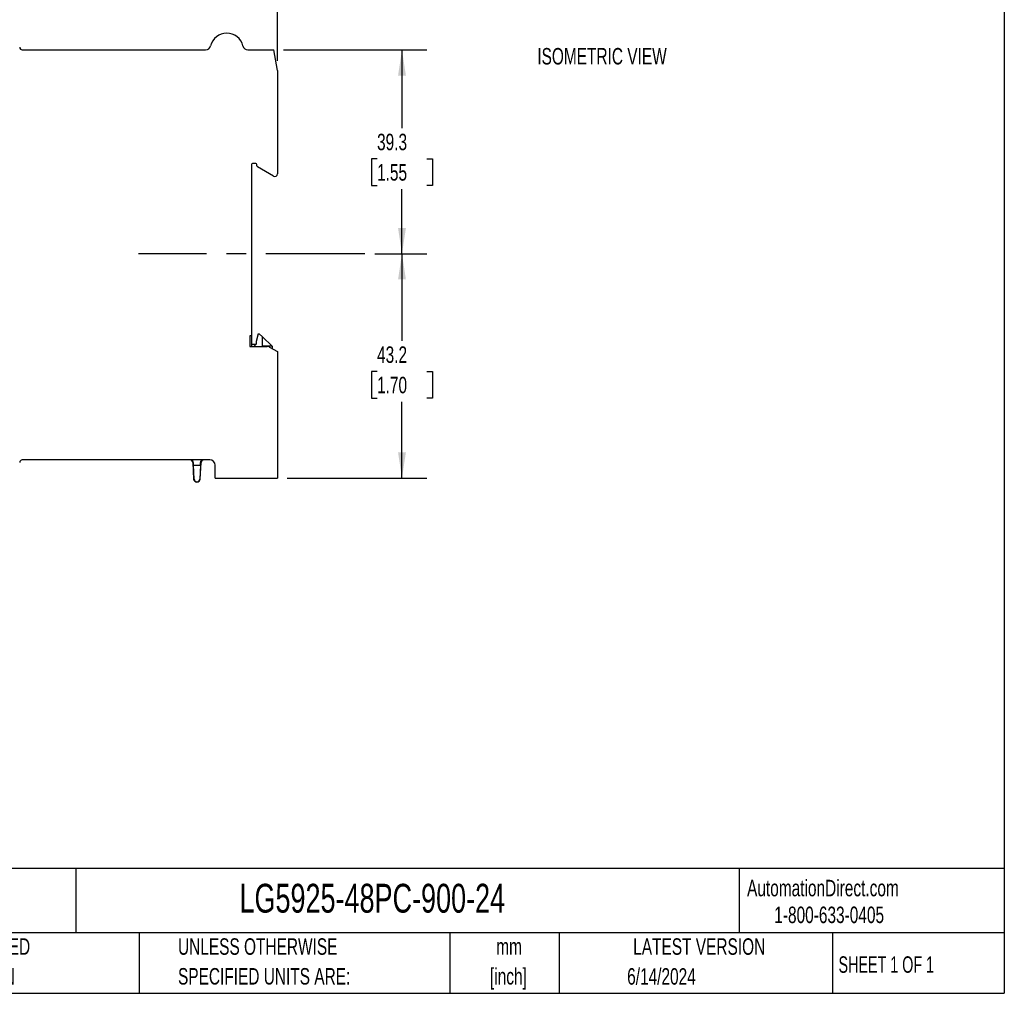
# Model space of a CAD drawing. Header units: millimetres. Extents: x 3 to 274, y 6 to 213.
# Tile 16 of 32: x 147 to 274, y 6 to 131. Entities that reach past the tile are written whole.
import ezdxf

# ---------------------------------------------------------------- set-up
doc = ezdxf.new("R2010")
doc.units = ezdxf.units.MM
doc.linetypes.add('CENTERX2', pattern=[20.32, 12.7, -2.54, 2.54, -2.54])
doc.layers.add('CENTER', color=40, linetype='CENTERX2')
doc.layers.add('DIMENSIONS', color=140, linetype='Continuous', lineweight=25)
doc.layers.add('TEXT', color=140, linetype='Continuous', lineweight=25)
doc.styles.add('SLDTEXTSTYLE0', font='TXT', dxfattribs={"width": 0.7})
doc.styles.add('SLDTEXTSTYLE1', font='TXT', dxfattribs={"width": 0.65})
doc.dimstyles.new('SLDDIMSTYLE1', dxfattribs={"dimtxt": 2.158008, "dimasz": 3.302, "dimexe": 0, "dimexo": 0.0625, "dimgap": 0.539502, "dimtad": 0, "dimtih": 1, "dimtoh": 1, "dimlfac": 1.5, "dimrnd": 1e-09, "dimzin": 12, "dimdsep": 46, "dimtxsty": 'SLDTEXTSTYLE0', "dimsah": 1, "dimcen": 0.09, "dimadec": 0, "dimazin": 3, "dimtfac": 1, "dimtofl": 0, "dimtmove": 0, "dimatfit": 3, "dimfxl": 1, "dimfrac": 2, "dimtolj": 1, "dimtzin": 12, "dimarcsym": 0})

# ---------------------------------------------------------------- blocks, each defined once
blk = doc.blocks.new('_D_3')
at = {"layer": 'DIMENSIONS', "transparency": 16777216}
for p, q in [((192.87, 101.28), (199.55, 101.28)), ((196.37, 101.28), (196.37, 90.09)), ((193.17, 86.18), (192.44, 86.18)), ((192.44, 86.18), (192.44, 82.75)), ((199.58, 86.18), (200.3, 86.18)), ((200.3, 86.18), (200.3, 82.75)), ((192.44, 82.75), (193.17, 82.75)), ((196.37, 72.47), (196.37, 82.27)), ((200.3, 82.75), (199.58, 82.75)), ((181.64, 72.47), (199.55, 72.47))]:
    blk.add_line(p, q, dxfattribs=at)
for points in [[(196.37, 101.28), (195.87, 97.98), (196.88, 97.98)], [(196.37, 72.47), (196.88, 75.77), (195.87, 75.77)]]:
    blk.add_solid(points, dxfattribs=at)
at = {"layer": 'DIMENSIONS', "transparency": 16777216, "char_height": 2.117, "attachment_point": 1, "style": 'SLDTEXTSTYLE0'}
for s, insert in [('43.2', (193.17, 89.39)), ('1.70', (193.17, 85.48))]:
    blk.add_mtext(s, dxfattribs=dict(at, insert=insert))
blk = doc.blocks.new('_D_4')
at = {"layer": 'DIMENSIONS', "transparency": 16777216}
for p, q in [((181.17, 127.47), (199.55, 127.47)), ((196.37, 127.47), (196.37, 117.41)), ((193.17, 113.49), (192.44, 113.49)), ((192.44, 113.49), (192.44, 110.06)), ((199.58, 113.49), (200.3, 113.49)), ((200.3, 113.49), (200.3, 110.06)), ((192.44, 110.06), (193.17, 110.06)), ((200.3, 110.06), (199.58, 110.06)), ((196.37, 101.28), (196.37, 109.58)), ((192.87, 101.28), (199.55, 101.28))]:
    blk.add_line(p, q, dxfattribs=at)
for points in [[(196.37, 127.47), (195.87, 124.17), (196.88, 124.17)], [(196.37, 101.28), (196.88, 104.58), (195.87, 104.58)]]:
    blk.add_solid(points, dxfattribs=at)
at = {"layer": 'DIMENSIONS', "transparency": 16777216, "char_height": 2.117, "attachment_point": 1, "style": 'SLDTEXTSTYLE0'}
for s, insert in [('39.3', (193.17, 116.7)), ('1.55', (193.17, 112.79))]:
    blk.add_mtext(s, dxfattribs=dict(at, insert=insert))
blk = doc.blocks.new('_D_5')
at = {"layer": 'DIMENSIONS', "transparency": 16777216}
for p, q in [((101.77, 127.33), (101.77, 151.48)), ((180.37, 126.07), (180.37, 151.48)), ((101.77, 148.3), (134.55, 148.3)), ((137.47, 148.3), (136.75, 148.3)), ((136.75, 148.3), (136.75, 144.87)), ((143.88, 148.3), (144.61, 148.3)), ((144.61, 148.3), (144.61, 144.87)), ((180.37, 148.3), (146.81, 148.3)), ((136.75, 144.87), (137.47, 144.87)), ((144.61, 144.87), (143.88, 144.87))]:
    blk.add_line(p, q, dxfattribs=at)
for points in [[(101.77, 148.3), (105.08, 147.79), (105.08, 148.81)], [(180.37, 148.3), (177.07, 148.81), (177.07, 147.79)]]:
    blk.add_solid(points, dxfattribs=at)
at = {"layer": 'DIMENSIONS', "transparency": 16777216, "char_height": 2.117, "attachment_point": 1, "style": 'SLDTEXTSTYLE0'}
for s, insert in [('117.9', (136.57, 151.51)), ('4.64', (137.47, 147.6))]:
    blk.add_mtext(s, dxfattribs=dict(at, insert=insert))

msp = doc.modelspace()

# ---------------------------------------------------------------- linework, layer by layer
for p, q in [((147.6067, 127.4712), (171.1539, 127.4712)), ((176.5928, 127.4712), (179.9032, 127.4712)), ((180.3734, 124.8045), (179.9032, 127.4712)), ((180.3734, 124.8045), (180.3734, 111.5345)), ((177.04, 112.7545), (177.04, 90.7212)), ((177.6067, 112.8879), (177.1734, 112.8879)), ((177.74, 112.5545), (177.74, 112.7545)), ((179.8734, 111.2459), (177.8067, 112.4391)), ((177.04, 90.7212), (176.84, 90.7212)), ((176.84, 90.7212), (176.84, 89.3879)), ((177.04, 90.7212), (177.04, 89.3879)), ((177.9067, 91.0045), (177.64, 90.0093)), ((177.64, 90.0093), (177.64, 89.6712)), ((177.9067, 91.0045), (178.0206, 91.0045)), ((178.44, 90.6066), (178.0206, 91.0045)), ((178.44, 89.3879), (178.44, 90.6066)), ((178.44, 90.6066), (179.7067, 89.4045)), ((176.84, 89.3879), (179.04, 89.3879)), ((177.04, 89.6712), (177.64, 89.6712)), ((177.64, 89.6712), (177.3567, 89.3879)), ((179.7067, 89.4045), (178.44, 89.4045)), ((179.3734, 89.2985), (180.3734, 88.7212)), ((179.7067, 89.4045), (179.7067, 89.1061)), ((180.3734, 88.7212), (180.3734, 72.4712)), ((171.7067, 74.8045), (147.6067, 74.8045)), ((169.564, 74.4886), (169.5055, 74.4886)), ((169.5055, 74.4886), (169.6176, 72.3496)), ((169.5798, 74.1379), (170.5003, 74.1379)), ((169.6734, 72.3525), (169.5798, 74.1379)), ((170.5003, 74.1379), (170.4067, 72.3525)), ((170.4625, 72.3496), (170.5746, 74.4886)), ((170.5746, 74.4886), (170.516, 74.4886)), ((172.3734, 72.4712), (172.3734, 74.1379)), ((169.6176, 72.3496), (169.6734, 72.3525)), ((170.4067, 72.3525), (170.4625, 72.3496)), ((172.3734, 72.4712), (180.3734, 72.4712))]:
    msp.add_line(p, q)
for centre, radius, start, end in [((173.8734, 127.4712), 2.1333, 13.774147, 166.225853), ((147.6067, 127.8045), 0.3333, 180, 270), ((171.1539, 128.1379), 0.6667, 270, 346.225853), ((176.5928, 128.1379), 0.6667, 193.774147, 270), ((177.1734, 112.7545), 0.1333, 90, 180), ((177.6067, 112.7545), 0.1333, 0, 90), ((177.8734, 112.5545), 0.1333, 180, 240), ((180.04, 111.5345), 0.3333, 240, 0), ((179.04, 88.7212), 0.6667, 60, 90), ((147.6067, 74.4712), 0.3333, 90, 180), ((171.7067, 74.1379), 0.6667, 0, 90), ((170.04, 72.3717), 0.423, 183, 357), ((170.04, 72.3717), 0.3672, 183, 357)]:
    msp.add_arc(centre, radius, start, end)
for centre, major_axis, ratio, start_param, end_param in [((169.1725, 74.4712), (-0.3334, 0), 0.99965638, 3.19393457, 4.71238898), ((170.9076, 74.4712), (-0.3334, 0), 0.99965638, 4.71238898, 6.23084339), ((169.5973, 74.1379), (-0.035, 0.6667), 0.02614999, 1.01534746, 1.56942492), ((170.4828, 74.1379), (0.035, 0.6667), 0.02614999, 4.71376038, 5.26783785)]:
    msp.add_ellipse(centre, major_axis=major_axis, ratio=ratio, start_param=start_param, end_param=end_param)
for points in [[(169.564, 74.4886), (169.5621, 74.5432), (169.5477, 74.5905), (169.5059, 74.6713), (169.4792, 74.7035), (169.4185, 74.7551), (169.3857, 74.7736), (169.3174, 74.7983), (169.2813, 74.8045), (169.2459, 74.8045)], [(170.516, 74.4886), (170.518, 74.5432), (170.5323, 74.5905), (170.5741, 74.6713), (170.6009, 74.7035), (170.6615, 74.7551), (170.6943, 74.7736), (170.7626, 74.7983), (170.7987, 74.8045), (170.8342, 74.8045)]]:
    msp.add_open_spline(points, degree=3, knots=[0, 0, 0, 0, 0.25, 0.25, 0.5, 0.5, 0.75, 0.75, 1, 1, 1, 1])
at = {"layer": 'CENTER'}
msp.add_line((191.5995, 101.2795), (162.5128, 101.2795), dxfattribs=at)
at = {"layer": 'TEXT'}
for p, q in [((273.7355, 212.9214), (273.7355, 6.3005)), ((273.7355, 22.3422), (2.5456, 22.3422)), ((154.4698, 22.3422), (154.4698, 14.0488)), ((239.6973, 22.3422), (239.6973, 14.0488)), ((273.7355, 14.0488), (2.5456, 14.0488)), ((162.6261, 14.0488), (162.6261, 6.3005)), ((202.5309, 14.0488), (202.5309, 6.3005)), ((216.5508, 14.0488), (216.5508, 6.3005)), ((251.6689, 14.0488), (251.6689, 6.3005)), ((2.5456, 6.3005), (273.7355, 6.3005))]:
    msp.add_line(p, q, dxfattribs=at)

# ---------------------------------------------------------------- texts
at = {"color": 179, "linetype": 'Continuous', "lineweight": 18, "char_height": 2.116667, "attachment_point": 1, "style": 'SLDTEXTSTYLE0'}
for s, insert in [('AutomationDirect.com', (240.695, 20.8765)), ('1-800-633-0405', (244.1916, 17.437))]:
    msp.add_mtext(s, dxfattribs=dict(at, insert=insert))
at = {"layer": 'DIMENSIONS', "insert": (213.7557, 127.7084), "char_height": 2.116667, "attachment_point": 1, "style": 'SLDTEXTSTYLE0'}
msp.add_mtext('ISOMETRIC VIEW', dxfattribs=at)
at = {"layer": 'TEXT'}
for s, insert, char_height, attachment_point, style in [('LG5925-48PC-900-24', (175.5018, 20.3644), 3.704167, 1, 'SLDTEXTSTYLE0'), ('METRIC UNITS USED', (128.4784, 13.364), 2.116667, 1, 'SLDTEXTSTYLE0'), ('UNLESS OTHERWISE', (167.6079, 13.364), 2.116667, 1, 'SLDTEXTSTYLE0'), ('mm', (210.1304, 13.3613), 2.11667, 2, 'SLDTEXTSTYLE0'), ('LATEST VERSION', (234.5521, 13.364), 2.116667, 2, 'SLDTEXTSTYLE0'), ('SHEET 1 OF 1', (252.4413, 11.0515), 2.116667, 1, 'SLDTEXTSTYLE1'), ('FOR PART DESIGN', (128.4784, 9.5418), 2.116667, 1, 'SLDTEXTSTYLE0'), ('SPECIFIED UNITS ARE:', (167.6079, 9.5418), 2.116667, 1, 'SLDTEXTSTYLE0'), ('[inch]', (210.0466, 9.5391), 2.11667, 2, 'SLDTEXTSTYLE0'), ('6/14/2024', (229.7015, 9.5275), 2.11667, 2, 'SLDTEXTSTYLE0')]:
    msp.add_mtext(s, dxfattribs=dict(at, insert=insert, char_height=char_height, attachment_point=attachment_point, style=style))

# ---------------------------------------------------------------- dimensions: what is measured, and where the dimension line sits
at = {"layer": 'DIMENSIONS'}
dim = msp.add_linear_dim(base=(101.7734, 148.3011), p1=(180.3734, 124.8045), p2=(101.7734, 126.058), dimstyle='SLDDIMSTYLE1', dxfattribs=at)
dim.commit()
dim.dimension.update_dxf_attribs({"geometry": '_D_5', "text_midpoint": (140.6766, 148.3011), "dimtype": 160})
for base, p1, p2, picture, middle in [((196.3734, 101.2795), (179.9032, 127.4712), (191.5995, 101.2795), '_D_4', (196.3734, 113.4928)), ((196.3734, 72.4712), (191.5995, 101.2795), (180.3734, 72.4712), '_D_3', (196.3734, 86.178))]:
    dim = msp.add_linear_dim(base=base, p1=p1, p2=p2, angle=90, dimstyle='SLDDIMSTYLE1', dxfattribs=at)
    dim.commit()
    dim.dimension.update_dxf_attribs({"geometry": picture, "text_midpoint": middle, "dimtype": 160})

doc.saveas('drawing.dxf')
